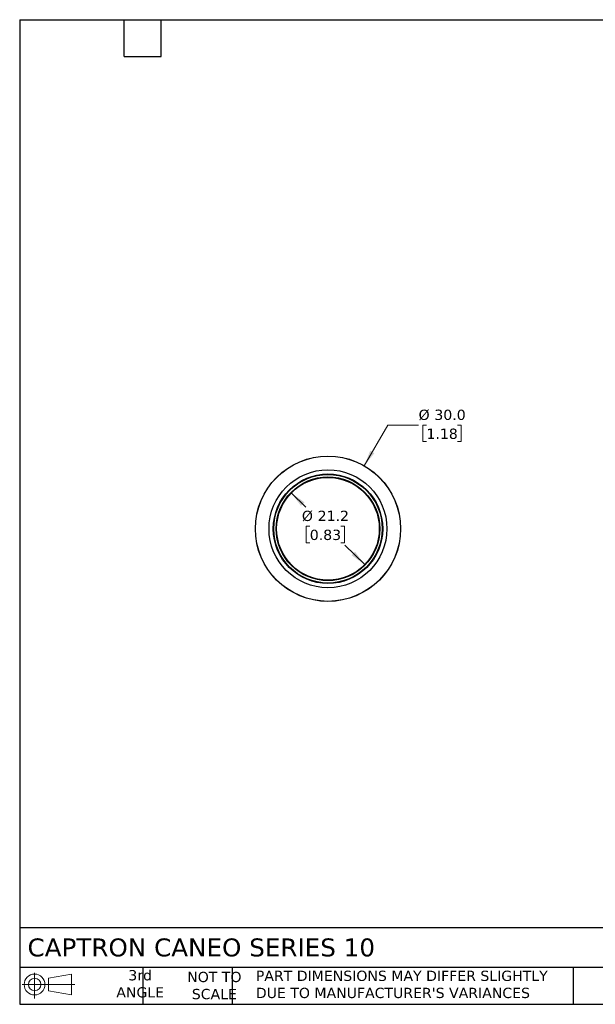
# Model space of a CAD drawing. Header units: millimetres. Extents: x 6 to 273, y 6 to 210.
# Tile 1 of 5: x 6 to 125, y 6 to 210. Entities that reach past the tile are written whole.
import ezdxf

# ---------------------------------------------------------------- set-up
doc = ezdxf.new("R2010")
doc.units = ezdxf.units.MM
doc.linetypes.add('SLD-Solid', pattern=[0])
doc.layers.add('TEXT', color=140, linetype='SLD-Solid', lineweight=25)
doc.styles.add('SLDTEXTSTYLE0', font='VERDANA.TTF')
doc.dimstyles.new('SLDDIMSTYLE0', dxfattribs={"dimtxt": 2.158008, "dimasz": 3.302, "dimexe": 0, "dimexo": 0.0625, "dimgap": 0.539502, "dimtad": 0, "dimtih": 1, "dimtoh": 1, "dimrnd": 1e-09, "dimzin": 12, "dimdsep": 46, "dimtxsty": 'SLDTEXTSTYLE0', "dimsah": 1, "dimcen": 0, "dimadec": 0, "dimazin": 3, "dimtfac": 1, "dimtofl": 0, "dimtmove": 0, "dimatfit": 3, "dimfxl": 0, "dimfrac": 2, "dimtolj": 1, "dimtzin": 12, "dimarcsym": 0})
doc.dimstyles.new('SLDDIMSTYLE1', dxfattribs={"dimtxt": 2.158008, "dimasz": 3.302, "dimexe": 0, "dimexo": 0.0625, "dimgap": 0.539502, "dimtad": 0, "dimtih": 1, "dimtoh": 1, "dimrnd": 1e-09, "dimzin": 4, "dimdsep": 46, "dimtxsty": 'SLDTEXTSTYLE0', "dimsah": 1, "dimcen": 0, "dimadec": 0, "dimazin": 1, "dimtfac": 1, "dimtofl": 0, "dimtmove": 0, "dimatfit": 3, "dimfxl": 0, "dimfrac": 2, "dimtolj": 1, "dimtzin": 12, "dimarcsym": 0})

# ---------------------------------------------------------------- blocks, each defined once
blk = doc.blocks.new('Block11')
at = {"color": 7, "linetype": 'SLD-Solid', "lineweight": 18}
for p, q in [((2.59, 5.31), (2.59, 0)), ((5.48, 4.17), (10.18, 5.03)), ((5.48, 1.6), (5.48, 4.17)), ((10.18, 5.03), (10.18, 0.73)), ((0, 2.88), (10.87, 2.88)), ((5.48, 1.6), (10.18, 0.73))]:
    blk.add_line(p, q, dxfattribs=at)
for radius in [2.15, 1.29]:
    blk.add_circle((2.59, 2.88), radius, dxfattribs=at)
blk = doc.blocks.new('Block12')
at = {"color": 7, "linetype": 'Continuous'}
blk.add_blockref('Block11', (0, 0), dxfattribs=at)
blk = doc.blocks.new('_D')
at = {"color": 7, "linetype": 'SLD-Solid', "lineweight": 0}
for p, q in [((62.43, 111.9), (65.46, 108.95)), ((66.26, 105.03), (65.54, 105.03)), ((65.54, 105.03), (65.54, 101.6)), ((72.67, 105.03), (73.4, 105.03)), ((73.4, 105.03), (73.4, 101.6)), ((65.54, 101.6), (66.26, 101.6)), ((73.4, 101.6), (72.67, 101.6)), ((77.61, 97.09), (73.48, 101.12))]:
    blk.add_line(p, q, dxfattribs=at)
at = {"color": 7, "linetype": 'SLD-Solid', "lineweight": 18}
for points in [[(62.43, 111.9), (64.44, 109.23), (65.15, 109.96)], [(77.61, 97.09), (75.6, 99.76), (74.89, 99.03)]]:
    blk.add_solid(points, dxfattribs=at)
at = {"color": 7, "linetype": 'SLD-Solid', "lineweight": 18, "char_height": 2.117, "attachment_point": 1, "style": 'SLDTEXTSTYLE0'}
for s, insert in [('%%c', (64.63, 108.21)), ('21.2', (67.89, 108.21)), ('0.83', (66.26, 104.29))]:
    blk.add_mtext(s, dxfattribs=dict(at, insert=insert))
blk = doc.blocks.new('_D_1')
at = {"color": 7, "linetype": 'SLD-Solid', "lineweight": 0}
for p, q in [((77.52, 117.48), (82.38, 125.9)), ((82.38, 125.9), (88.73, 125.9)), ((90.36, 125.9), (89.63, 125.9)), ((89.63, 125.9), (89.63, 122.47)), ((96.77, 125.9), (97.49, 125.9)), ((97.49, 125.9), (97.49, 122.47)), ((89.63, 122.47), (90.36, 122.47)), ((97.49, 122.47), (96.77, 122.47))]:
    blk.add_line(p, q, dxfattribs=at)
at = {"color": 7, "linetype": 'SLD-Solid', "lineweight": 18}
blk.add_solid([(77.52, 117.48), (79.61, 120.09), (78.73, 120.6)], dxfattribs=at)
at = {"color": 7, "linetype": 'SLD-Solid', "lineweight": 18, "char_height": 2.117, "attachment_point": 1, "style": 'SLDTEXTSTYLE0'}
for s, insert in [('%%c', (88.73, 129.07)), ('30.0', (91.99, 129.07)), ('1.18', (90.36, 125.16))]:
    blk.add_mtext(s, dxfattribs=dict(at, insert=insert))

msp = doc.modelspace()

# ---------------------------------------------------------------- linework, layer by layer
for radius in [15, 14.987, 12.179, 11.3, 11.2, 10.702, 10.602]:
    msp.add_circle((70.02, 104.494), radius)
at = {"layer": 'TEXT'}
for p, q in [((6.35, 209.55), (273.05, 209.55)), ((6.35, 209.55), (6.35, 6.35)), ((27.94, 201.93), (27.94, 209.55)), ((35.56, 201.93), (35.56, 209.55)), ((27.94, 201.93), (35.56, 201.93)), ((273.05, 22.126), (6.35, 22.126)), ((273.05, 13.97), (6.35, 13.97)), ((31.75, 13.97), (31.75, 6.35)), ((50.212, 13.97), (50.212, 6.35)), ((120.646, 13.97), (120.646, 6.35)), ((6.35, 6.35), (273.05, 6.35))]:
    msp.add_line(p, q, dxfattribs=at)

# ---------------------------------------------------------------- block references
msp.add_blockref('Block12', (6.838, 7.554), dxfattribs=at)

# ---------------------------------------------------------------- texts
at = {"layer": 'TEXT', "style": 'SLDTEXTSTYLE0'}
for s, insert, char_height, attachment_point in [('CAPTRON CANEO SERIES 10', (7.966, 19.941), 3.70417, 1), ('3rd^JANGLE', (31.233, 13.409), 2.1167, 2), ('NOT TO^JSCALE', (46.556, 13.056), 2.11667, 2), ("PART DIMENSIONS MAY DIFFER SLIGHTLY ^JDUE TO MANUFACTURER'S VARIANCES", (55.119, 13.29), 2.11667, 1)]:
    msp.add_mtext(s, dxfattribs=dict(at, insert=insert, char_height=char_height, attachment_point=attachment_point))

# ---------------------------------------------------------------- dimensions: what is measured, and where the dimension line sits
at = {"color": 7, "linetype": 'SLD-Solid', "lineweight": 18}
for p1, p2, dimstyle, picture, middle in [((62.52, 91.504), (77.52, 117.485), 'SLDDIMSTYLE1', '_D_1', (93.563, 125.898)), ((62.433, 111.899), (77.608, 97.09), 'SLDDIMSTYLE0', '_D', (69.467, 105.034))]:
    dim = msp.add_diameter_dim_2p(p1=p1, p2=p2, dimstyle=dimstyle, dxfattribs=at)
    dim.commit()
    dim.dimension.update_dxf_attribs({"geometry": picture, "text_midpoint": middle, "dimtype": 163})

doc.saveas('drawing.dxf')
